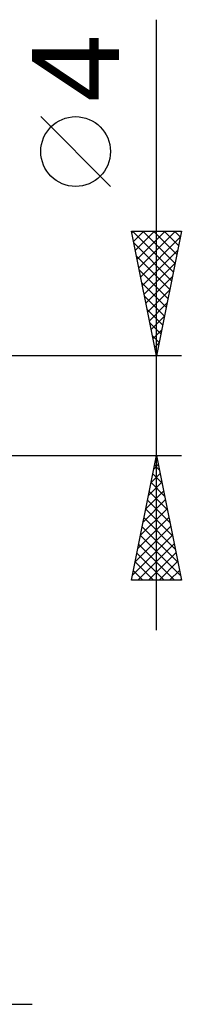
# Model space of a CAD drawing. Header units: millimetres. Extents: x -53 to 71, y -37 to 40.
# Tile 5 of 6: x 27.5 to 34, y -24 to 15.47. Entities that reach past the tile are written whole.
import ezdxf
from ezdxf.enums import TextEntityAlignment as Align

# ---------------------------------------------------------------- set-up
doc = ezdxf.new("R2010")
doc.units = ezdxf.units.MM
doc.header["$LTSCALE"] = 4.55
doc.layers.add('2', color=7, linetype='CONTINUOUS')
doc.styles.get("Standard").update_dxf_attribs({"font": 'Monospac821 BT'})

msp = doc.modelspace()

# ---------------------------------------------------------------- linework, layer by layer
at = {"layer": '2', "color": 7, "linetype": 'CONTINUOUS', "lineweight": 25}
for p, q in [((33, -9), (33, 15.475)), ((31.15, 8.787), (28.35, 11.588)), ((33, 2), (32, 7)), ((32, 7), (34, 7)), ((32.012, 6.94), (32.072, 7)), ((32.032, 7), (33.672, 5.36)), ((32.083, 6.586), (32.497, 7)), ((32.153, 6.233), (32.921, 7)), ((32.224, 5.879), (33.345, 7)), ((32.295, 5.526), (33.769, 7)), ((32.366, 5.172), (33.952, 6.758)), ((32.457, 7), (33.743, 5.714)), ((32.881, 7), (33.813, 6.067)), ((34, 7), (33, 2)), ((33.305, 7), (33.884, 6.421)), ((33.729, 7), (33.955, 6.774)), ((32.098, 6.51), (33.601, 5.007)), ((32.204, 5.98), (33.531, 4.653)), ((32.436, 4.818), (33.846, 6.228)), ((32.507, 4.465), (33.739, 5.697)), ((32.31, 5.449), (33.46, 4.3)), ((32.578, 4.111), (33.633, 5.167)), ((32.416, 4.919), (33.389, 3.946)), ((32.522, 4.389), (33.318, 3.592)), ((32.648, 3.758), (33.527, 4.637)), ((32.719, 3.404), (33.421, 4.106)), ((32.628, 3.858), (33.248, 3.239)), ((32.79, 3.051), (33.315, 3.576)), ((32.734, 3.328), (33.177, 2.885)), ((32.84, 2.798), (33.106, 2.532)), ((32.861, 2.697), (33.209, 3.046)), ((32.931, 2.344), (33.103, 2.515)), ((34, 2), (21, 2)), ((32.947, 2.267), (33.036, 2.178)), ((21, -2), (34, -2)), ((32, -7), (33, -2)), ((32.891, -2.544), (33.073, -2.363)), ((32.995, -2.024), (33.007, -2.036)), ((32.997, -2.014), (33.002, -2.009)), ((33, -2), (34, -7)), ((32.785, -3.075), (33.143, -2.716)), ((32.854, -2.731), (33.219, -3.097)), ((32.925, -2.377), (33.113, -2.566)), ((32.679, -3.605), (33.214, -3.07)), ((32.783, -3.085), (33.325, -3.627)), ((32.573, -4.135), (33.285, -3.424)), ((32.712, -3.438), (33.431, -4.157)), ((32.467, -4.666), (33.355, -3.777)), ((32.642, -3.792), (33.538, -4.688)), ((32.361, -5.196), (33.426, -4.131)), ((32.571, -4.145), (33.644, -5.218)), ((32.255, -5.726), (33.497, -4.484)), ((32.5, -4.499), (33.75, -5.748)), ((32.149, -6.257), (33.568, -4.838)), ((32.43, -4.852), (33.856, -6.279)), ((32.043, -6.787), (33.638, -5.191)), ((32.359, -5.206), (33.962, -6.809)), ((32.217, -5.913), (33.304, -7)), ((32.254, -7), (33.709, -5.545)), ((32.288, -5.559), (33.729, -7)), ((32.678, -7), (33.78, -5.898)), ((32.147, -6.267), (32.88, -7)), ((33.102, -7), (33.85, -6.252)), ((32.076, -6.62), (32.456, -7)), ((33.527, -7), (33.921, -6.606)), ((34, -7), (32, -7)), ((32.005, -6.974), (32.032, -7)), ((33.951, -7), (33.992, -6.959)), ((3, -24), (28, -24))]:
    msp.add_line(p, q, dxfattribs=at)
msp.add_circle((29.75, 10.188), 1.4, dxfattribs=at)

# ---------------------------------------------------------------- texts
msp.add_text('4', height=3.5, rotation=90, dxfattribs=at).set_placement((31.5, 13.512), align=Align.CENTER)

doc.saveas('drawing.dxf')
